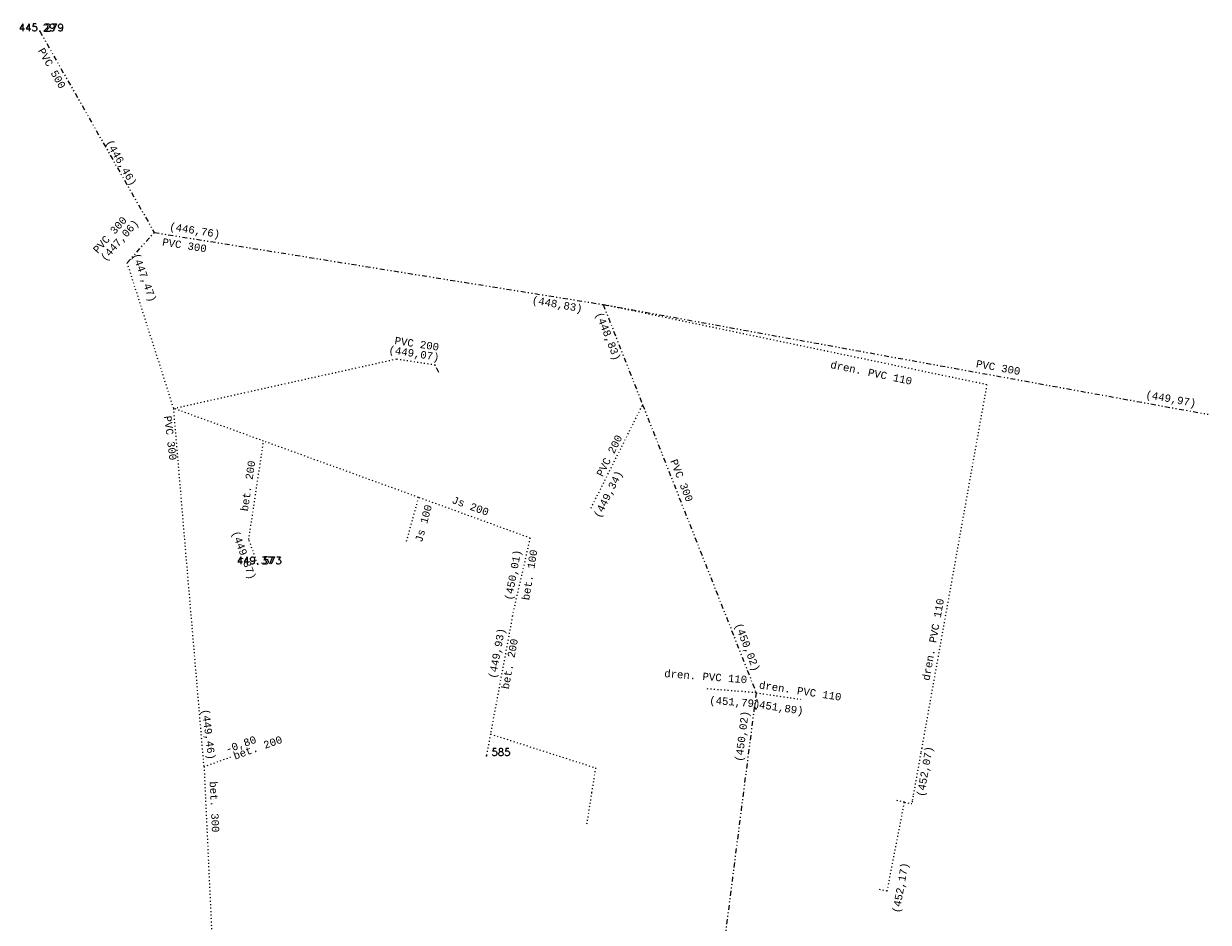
# Model space of a CAD drawing. Extents: x -607855 to -607700, y -1001545 to -1001262.
# Tile 3 of 3: x -607840 to -607720, y -1001353 to -1001262. Entities that reach past the tile are written whole.
import ezdxf
from ezdxf.enums import TextEntityAlignment as Align

# ---------------------------------------------------------------- set-up
doc = ezdxf.new("R2010")
doc.units = 0
doc.linetypes.add('DIVIDE', pattern=[1.25, 0.5, -0.25, 0, -0.25, 0, -0.25])
doc.linetypes.add('DOT', pattern=[0.25, 0, -0.25])
for name, color, linetype in [('1', 7, 'CONTINUOUS'), ('15', 7, 'CONTINUOUS'), ('2', 7, 'CONTINUOUS'), ('3', 7, 'CONTINUOUS'), ('30', 7, 'CONTINUOUS'), ('31', 7, 'CONTINUOUS')]:
    doc.layers.add(name, color=color, linetype=linetype)
doc.styles.add('MONOTXT', font='MONOTXT', dxfattribs={"height": 0.2})
doc.styles.add('ROMANS', font='ROMANS', dxfattribs={"height": 0.2})

msp = doc.modelspace()

# ---------------------------------------------------------------- linework, layer by layer
at = {"layer": '1', "color": 7, "linetype": 'CONTINUOUS'}
for p in [(-607838.79, -1001262.41), (-607816.65, -1001316.56), (-607793.42, -1001336.02)]:
    msp.add_point(p, dxfattribs=at)
at = {"layer": '30', "color": 6, "linetype": 'DIVIDE'}
for p, q in [((-607838.79, -1001262.41), (-607827.16, -1001282.86)), ((-607829.9, -1001285.95), (-607827.16, -1001282.86)), ((-607827.16, -1001282.86), (-607781.56, -1001290.18)), ((-607781.56, -1001290.18), (-607720.09, -1001301.33)), ((-607781.56, -1001290.18), (-607777.55, -1001300.355)), ((-607798.26, -1001297.07), (-607798.621, -1001296.304)), ((-607777.55, -1001300.355), (-607766.02, -1001329.61))]:
    msp.add_line(p, q, dxfattribs=at)
msp.add_lwpolyline([(-607766.02, -1001329.61), (-607771.445, -1001372.089), (-607771.73, -1001374.32)], dxfattribs=at)
at = {"layer": '31', "color": 6, "linetype": 'DOT'}
for p, q in [((-607825.184, -1001300.727), (-607829.9, -1001285.95)), ((-607742.591, -1001298.321), (-607781.56, -1001290.18)), ((-607825.184, -1001300.727), (-607802.535, -1001295.7)), ((-607802.535, -1001295.7), (-607798.621, -1001296.304)), ((-607822.1, -1001337.11), (-607825.184, -1001300.727)), ((-607782.79, -1001310.86), (-607777.55, -1001300.355)), ((-607817.554, -1001314.055), (-607816.052, -1001304.047)), ((-607800.318, -1001309.767), (-607801.554, -1001314.256)), ((-607788.956, -1001313.909), (-607800.318, -1001309.767)), ((-607816.65, -1001316.56), (-607817.554, -1001314.055)), ((-607790.77, -1001321.82), (-607788.956, -1001313.909)), ((-607790.77, -1001321.82), (-607793.007, -1001333.809)), ((-607766.02, -1001329.61), (-607771.217, -1001329.213)), ((-607766.02, -1001329.61), (-607761.472, -1001330.291)), ((-607793.007, -1001333.809), (-607793.42, -1001336.02)), ((-607793.007, -1001333.809), (-607782.333, -1001337.247)), ((-607822.1, -1001337.11), (-607819.417, -1001336.153)), ((-607750.95, -1001340.73), (-607751.946, -1001340.536)), ((-607752.71, -1001349.76), (-607750.95, -1001340.73)), ((-607750.95, -1001340.73), (-607750.214, -1001340.874)), ((-607752.71, -1001349.76), (-607753.614, -1001349.584))]:
    msp.add_line(p, q, dxfattribs=at)
for points in [[(-607742.591, -1001298.321), (-607749.205, -1001335.246), (-607749.296, -1001335.751), (-607750.078, -1001340.117), (-607750.169, -1001340.621), (-607750.214, -1001340.874)], [(-607800.318, -1001309.767), (-607816.052, -1001304.047), (-607825.184, -1001300.727)], [(-607822.1, -1001337.11), (-607821.271, -1001355.164), (-607821.256, -1001355.491)], [(-607782.333, -1001337.247), (-607782.73, -1001339.758), (-607783.243, -1001342.994)]]:
    msp.add_lwpolyline(points, dxfattribs=at)

# ---------------------------------------------------------------- texts
at = {"layer": '15', "color": 6, "linetype": 'CONTINUOUS', "style": 'MONOTXT'}
for s, rotation, p in [('PVC 500', 299.627069, (-607837.875509, -1001266.356273)), ('(446,46)', 299.627069, (-607830.824636, -1001275.954043)), ('PVC 300', 48.435589, (-607831.384, -1001283.347281)), ('(447,06)', 48.435589, (-607830.399923, -1001283.891866)), ('(446,76)', 350.880322, (-607823.100165, -1001283.00461)), ('PVC 300', 350.880322, (-607824.138236, -1001284.525125)), ('(447,47)', 290.154256, (-607828.492691, -1001287.566924)), ('(448,83)', 349.718942, (-607786.282846, -1001290.506229)), ('(448,83)', 291.5102, (-607781.389066, -1001293.534183)), ('PVC 200', 351.227439, (-607800.537983, -1001294.53081)), ('(449,07)', 351.227439, (-607800.82207, -1001295.508834)), ('PVC 300', 349.718942, (-607741.493406, -1001296.938917)), ('dren. PVC 110', 348.200067, (-607754.398176, -1001297.474854)), ('(449,97)', 349.718942, (-607723.953942, -1001300.1213)), ('PVC 300', 277.094317, (-607825.885581, -1001303.780687)), ('PVC 200', 63.489517, (-607780.598303, -1001305.695512)), ('bet. 200', 81.466158, (-607817.266959, -1001308.659937)), ('PVC 300', 291.5102, (-607773.926933, -1001308.184403)), ('(449,34)', 63.489517, (-607780.723177, -1001309.605861)), ('Js 200', 339.97075, (-607795.170452, -1001310.993437)), ('Js 100', 74.605656, (-607799.451258, -1001312.507218)), ('(449,37)', 290.084653, (-607818.380409, -1001315.761683)), ('(450,01)', 79.429075, (-607790.360433, -1001317.717264)), ('bet. 100', 80.605872, (-607788.656641, -1001317.701773)), ('dren. PVC 110', 79.844881, (-607747.673066, -1001324.276437)), ('(450,02)', 291.5102, (-607767.2516, -1001325.118725)), ('(449,93)', 79.429075, (-607791.997181, -1001325.669878)), ('bet. 200', 79.429075, (-607790.68266, -1001326.752291)), ('dren. PVC 110', 355.631647, (-607771.167022, -1001328.338983)), ('dren. PVC 110', 351.484019, (-607761.58983, -1001329.801835)), ('(451,79)', 355.631647, (-607768.210514, -1001330.923567)), ('(451,89)', 351.484019, (-607763.835926, -1001331.459066)), ('(449,46)', 277.094317, (-607821.996815, -1001333.889685)), ('(450,02)', 82.722044, (-607767.094845, -1001334.079499)), ('-0,80', 19.630822, (-607818.236755, -1001335.213884)), ('bet. 200', 19.630822, (-607816.516414, -1001335.539613)), ('(452,07)', 79.845353, (-607748.523706, -1001337.672522)), ('bet. 300', 272.629003, (-607821.411402, -1001341.224439)), ('(452,17)', 79.845353, (-607750.997901, -1001349.490684))]:
    msp.add_text(s, height=0.75, rotation=rotation, dxfattribs=at).set_placement(p, align=Align.CENTER)
at = {"layer": '2', "color": 219, "linetype": 'CONTINUOUS', "style": 'ROMANS'}
for s, p in [(' 279', (-607838.79, -1001262.41)), (' 573', (-607816.65, -1001316.56)), (' 585', (-607793.42, -1001336.02))]:
    msp.add_text(s, height=0.75, dxfattribs=at).set_placement(p)
at = {"layer": '3', "color": 242, "linetype": 'CONTINUOUS', "style": 'ROMANS'}
for s, p in [('445 29 ', (-607838.79, -1001262.41)), ('449 37 ', (-607816.65, -1001316.56))]:
    msp.add_text(s, height=0.75, dxfattribs=at).set_placement(p, align=Align.CENTER)

doc.saveas('drawing.dxf')
